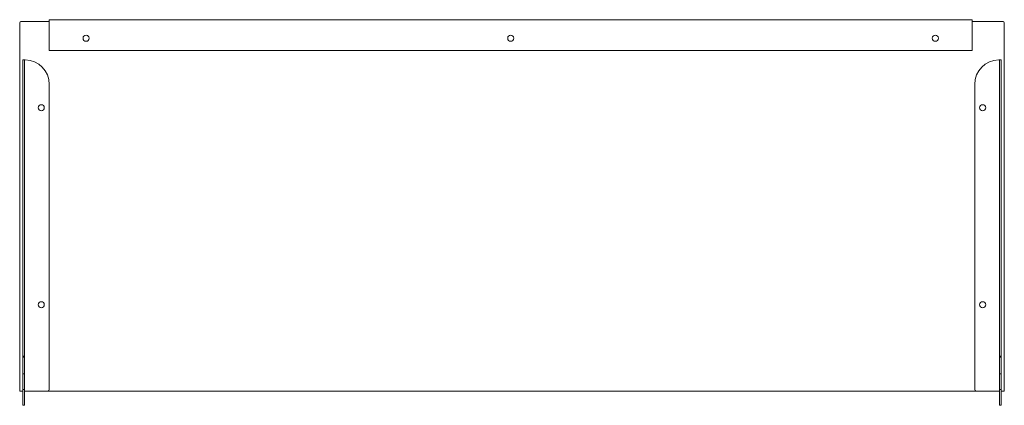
# Model space of a CAD drawing. Header units: millimetres. Extents: x -1025 to -225, y -335 to -22.
import ezdxf

# ---------------------------------------------------------------- set-up
doc = ezdxf.new("R2010")
doc.units = ezdxf.units.MM

msp = doc.modelspace()

# ---------------------------------------------------------------- linework, layer by layer
at = {"color": 0, "linetype": 'Continuous', "lineweight": 0}
for p, q in [((-1024.14, -23.2), (-1001.14, -23.2)), ((-1001.14, -21.7), (-251.14, -21.7)), ((-1001.14, -24.2), (-1001.14, -21.7)), ((-251.14, -21.7), (-251.14, -24.2)), ((-251.14, -23.2), (-226.14, -23.2)), ((-1025.14, -323.2), (-1025.14, -24.2)), ((-1001.14, -46.7), (-1001.14, -24.2)), ((-251.14, -46.7), (-251.14, -24.2)), ((-225.14, -24.2), (-225.14, -323.2)), ((-1001.14, -46.7), (-251.14, -46.7)), ((-1021.14, -54.2), (-1022.64, -54.2)), ((-1022.64, -61.45), (-1022.64, -54.2)), ((-1021.14, -54.2), (-1021.14, -61.45)), ((-1021.14, -54.2), (-1020.87, -54.2)), ((-229.14, -54.2), (-229.4, -54.2)), ((-229.14, -54.2), (-227.64, -54.2)), ((-229.14, -54.2), (-229.14, -61.45)), ((-227.64, -61.45), (-227.64, -54.2)), ((-1022.64, -286.37), (-1022.64, -61.45)), ((-1021.14, -286.37), (-1021.14, -61.45)), ((-229.14, -286.37), (-229.14, -61.45)), ((-227.64, -286.37), (-227.64, -61.45)), ((-1001.12, -74.2), (-1001.12, -322.2)), ((-249.16, -74.2), (-249.16, -322.2)), ((-1022.64, -287.57), (-1022.64, -286.37)), ((-1022.64, -287.57), (-1022.64, -295.04)), ((-1021.14, -286.37), (-1021.14, -287.57)), ((-1021.14, -287.57), (-1021.14, -295.04)), ((-229.14, -286.37), (-229.14, -287.57)), ((-229.14, -287.57), (-229.14, -295.04)), ((-227.64, -287.57), (-227.64, -286.37)), ((-227.64, -287.57), (-227.64, -295.04)), ((-1022.64, -295.04), (-1022.64, -295.82)), ((-1022.64, -295.04), (-1021.14, -295.04)), ((-1022.64, -297.04), (-1022.64, -295.82)), ((-1022.64, -295.82), (-1021.14, -295.82)), ((-1021.14, -295.04), (-1021.14, -295.82)), ((-1021.14, -295.82), (-1021.14, -297.04)), ((-229.14, -295.04), (-229.14, -295.82)), ((-227.64, -295.04), (-229.14, -295.04)), ((-229.14, -295.82), (-229.14, -297.04)), ((-227.64, -295.82), (-229.14, -295.82)), ((-227.64, -295.04), (-227.64, -295.82)), ((-227.64, -297.04), (-227.64, -295.82)), ((-1022.64, -297.04), (-1022.64, -301.83)), ((-1022.64, -304.19), (-1022.64, -301.83)), ((-1021.14, -297.04), (-1021.14, -301.83)), ((-1021.14, -304.19), (-1021.14, -301.83)), ((-229.14, -297.04), (-229.14, -301.83)), ((-229.14, -304.19), (-229.14, -301.83)), ((-227.64, -297.04), (-227.64, -301.83)), ((-227.64, -304.19), (-227.64, -301.83)), ((-1022.64, -304.19), (-1022.64, -309.23)), ((-1022.64, -309.37), (-1022.64, -309.23)), ((-1022.64, -309.37), (-1021.14, -309.37)), ((-1022.64, -309.76), (-1022.64, -309.37)), ((-1022.64, -309.76), (-1022.64, -314.55)), ((-1021.14, -304.19), (-1021.14, -309.23)), ((-1021.14, -309.37), (-1021.14, -309.23)), ((-1021.14, -309.37), (-1021.14, -309.76)), ((-1021.14, -309.76), (-1021.14, -314.55)), ((-229.14, -304.19), (-229.14, -309.23)), ((-229.14, -309.37), (-229.14, -309.23)), ((-227.64, -309.37), (-229.14, -309.37)), ((-229.14, -309.37), (-229.14, -309.76)), ((-229.14, -309.76), (-229.14, -314.55)), ((-227.64, -304.19), (-227.64, -309.23)), ((-227.64, -309.37), (-227.64, -309.23)), ((-227.64, -309.76), (-227.64, -309.37)), ((-227.64, -309.76), (-227.64, -314.55)), ((-1022.64, -316.91), (-1022.64, -314.55)), ((-1022.64, -316.91), (-1022.64, -321.95)), ((-1021.14, -316.91), (-1021.14, -314.55)), ((-1021.14, -316.91), (-1021.14, -321.95)), ((-229.14, -316.91), (-229.14, -314.55)), ((-229.14, -316.91), (-229.14, -321.95)), ((-227.64, -316.91), (-227.64, -314.55)), ((-227.64, -316.91), (-227.64, -321.95)), ((-1025.14, -323.2), (-1024.14, -323.2)), ((-1024.14, -323.2), (-1022.64, -323.2)), ((-1022.64, -322.09), (-1022.64, -321.95)), ((-1022.64, -322.09), (-1021.14, -322.09)), ((-1022.64, -322.48), (-1022.64, -322.09)), ((-1022.64, -322.48), (-1022.64, -327.26)), ((-1022.64, -329.62), (-1022.64, -327.26)), ((-1021.14, -322.09), (-1021.14, -321.95)), ((-1021.14, -322.09), (-1021.14, -322.48)), ((-1021.14, -322.48), (-1021.14, -327.26)), ((-1021.14, -323.2), (-1020.64, -323.2)), ((-1021.14, -325.5), (-1021.14, -323.2)), ((-1021.14, -329.62), (-1021.14, -327.26)), ((-1020.64, -323.2), (-1002.12, -323.2)), ((-1002.12, -323.2), (-248.16, -323.2)), ((-229.64, -323.2), (-248.16, -323.2)), ((-229.14, -323.2), (-229.64, -323.2)), ((-229.14, -322.09), (-229.14, -321.95)), ((-227.64, -322.09), (-229.14, -322.09)), ((-229.14, -322.09), (-229.14, -322.48)), ((-229.14, -322.48), (-229.14, -327.26)), ((-229.14, -325.5), (-229.14, -323.2)), ((-229.14, -329.62), (-229.14, -327.26)), ((-227.64, -322.09), (-227.64, -321.95)), ((-227.64, -322.48), (-227.64, -322.09)), ((-227.64, -322.48), (-227.64, -327.26)), ((-227.64, -323.2), (-226.14, -323.2)), ((-227.64, -329.62), (-227.64, -327.26)), ((-226.14, -323.2), (-225.14, -323.2)), ((-1022.64, -329.62), (-1022.64, -334.66)), ((-1022.64, -334.81), (-1022.64, -334.66)), ((-1022.64, -334.81), (-1021.14, -334.81)), ((-1021.14, -329.62), (-1021.14, -334.66)), ((-1021.14, -334.81), (-1021.14, -334.66)), ((-229.14, -329.62), (-229.14, -334.66)), ((-229.14, -334.81), (-229.14, -334.66)), ((-227.64, -334.81), (-229.14, -334.81)), ((-227.64, -329.62), (-227.64, -334.66)), ((-227.64, -334.81), (-227.64, -334.66))]:
    msp.add_line(p, q, dxfattribs=at)
at = {"color": 0, "linetype": 'Continuous', "lineweight": 0, "extrusion": (0, 0, -1)}
for centre, radius, start, end in [((1024.14, -24.2), 1, 0, 90), ((226.14, -24.2), 1, 90, 180), ((1021.12, -74.2), 20, 91.37945, 180), ((1007.62, -93.2), 2.5, 270, 90), ((1007.62, -93.2), 2.5, 90, 270), ((1007.62, -253.2), 2.5, 270, 90), ((1007.62, -253.2), 2.5, 90, 270), ((1002.12, -322.2), 1, 180, 270)]:
    msp.add_arc(centre, radius, start, end, dxfattribs=at)
at = {"color": 0, "linetype": 'Continuous', "lineweight": 0}
for centre, radius, start, end in [((-971.14, -36.7), 2.5, 0, 180), ((-971.14, -36.7), 2.5, 180, 0), ((-626.14, -36.7), 2.5, 0, 180), ((-626.14, -36.7), 2.5, 180, 0), ((-281.14, -36.7), 2.5, 0, 180), ((-281.14, -36.7), 2.5, 180, 0), ((-229.16, -74.2), 20, 91.37945, 180), ((-242.66, -93.2), 2.5, 90, 270), ((-242.66, -93.2), 2.5, 270, 90), ((-242.66, -253.2), 2.5, 90, 270), ((-242.66, -253.2), 2.5, 270, 90), ((-248.16, -322.2), 1, 180, 270)]:
    msp.add_arc(centre, radius, start, end, dxfattribs=at)
for points in [[(-1020.87, -54.2), (-1020.78, -54.2), (-1020.7, -54.2), (-1020.64, -54.2)], [(-229.4, -54.2), (-229.49, -54.2), (-229.57, -54.2), (-229.64, -54.2)], [(-1021.14, -325.69), (-1021.14, -325.62), (-1021.14, -325.56), (-1021.14, -325.5)], [(-229.14, -325.69), (-229.14, -325.62), (-229.14, -325.56), (-229.14, -325.5)]]:
    msp.add_open_spline(points, degree=3, dxfattribs=at)

doc.saveas('drawing.dxf')
